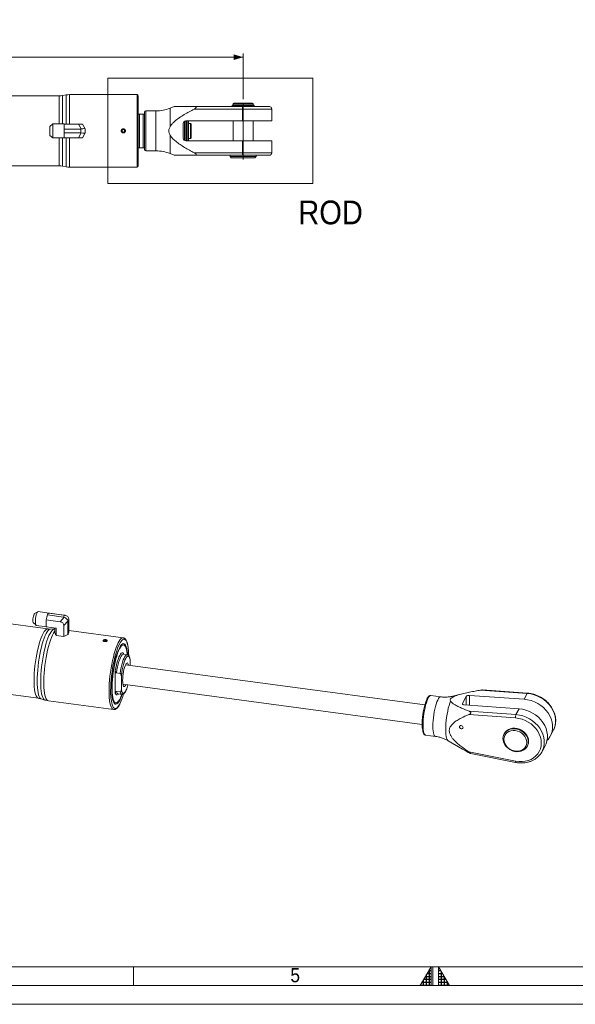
# Model space of a CAD drawing. Header units: millimetres. Extents: x 30 to 2493, y 30 to 1752.
# Tile 3 of 9: x 929 to 1374, y 30 to 818. Entities that reach past the tile are written whole.
import ezdxf

# ---------------------------------------------------------------- set-up
doc = ezdxf.new("R2010")
doc.units = ezdxf.units.MM
doc.header["$LTSCALE"] = 3
doc.linetypes.add('SLD-Centro', pattern=[19.05, 15.24, -1.27, 1.27, -1.27])
doc.linetypes.add('SLD-Solido', pattern=[0])
doc.styles.add('SLDTEXTSTYLE0', font='GOTHIC.TTF', dxfattribs={"width": 0.913})
doc.styles.add('SLDTEXTSTYLE3', font='calibri.ttf')
doc.styles.add('SLDTEXTSTYLE4', font='calibrib.ttf')
doc.dimstyles.new('SLDDIMSTYLE1', dxfattribs={"dimtxt": 22.225, "dimasz": 7.5, "dimexe": 0, "dimexo": 0.0625, "dimgap": 5.55625, "dimtad": 1, "dimrnd": 1e-09, "dimzin": 12, "dimdsep": 46, "dimtxsty": 'SLDTEXTSTYLE4', "dimsah": 1, "dimcen": 0.09, "dimadec": 0, "dimazin": 3, "dimtfac": 1, "dimtofl": 0, "dimtmove": 0, "dimatfit": 3, "dimfxl": 1, "dimfrac": 2, "dimtolj": 1, "dimtzin": 12, "dimarcsym": 0})

# ---------------------------------------------------------------- blocks, each defined once
blk = doc.blocks.new('_D_4')
at = {"color": 7, "linetype": 'SLD-Solido', "lineweight": 0, "transparency": 16777216}
for p, q in [((539.91, 754.6), (539.91, 791.3)), ((1107.91, 754.6), (1107.91, 791.3)), ((1107.91, 788.3), (539.91, 788.3))]:
    blk.add_line(p, q, dxfattribs=at)
for points in [[(539.91, 788.3), (547.41, 786.05), (547.41, 790.55)], [(1107.91, 788.3), (1100.41, 790.55), (1100.41, 786.05)]]:
    blk.add_solid(points, dxfattribs=at)
at = {"color": 7, "linetype": 'SLD-Solido', "lineweight": 0, "transparency": 16777216, "insert": (801.37, 817.93), "char_height": 22.225, "attachment_point": 1, "style": 'SLDTEXTSTYLE3'}
blk.add_mtext('568', dxfattribs=at)

msp = doc.modelspace()

# ---------------------------------------------------------------- hatches: boundary and pattern name
at = {"linetype": 'Continuous'}
h = msp.add_hatch(dxfattribs=at)
h.set_pattern_fill('NET', color=8, scale=0.75, style=0)
h.paths.add_polyline_path([(1258.5, 45), (1258.5, 60), (1249.84, 45)], flags=0)
h = msp.add_hatch(dxfattribs=at)
h.set_pattern_fill('NET', color=8, scale=0.75, style=0)
h.paths.add_polyline_path([(1264.5, 45), (1273.16, 45), (1264.5, 60)], flags=0)

# ---------------------------------------------------------------- linework, layer by layer
at = {"color": 7, "linetype": 'SLD-Solido', "lineweight": 0}
for p, q in [((999.587, 771.587), (1163.649, 771.587)), ((999.587, 687.143), (999.587, 771.587)), ((1163.649, 687.143), (1163.649, 771.587)), ((999.587, 687.143), (1163.649, 687.143)), ((1020, 45), (1020, 60)), ((1258.5, 60), (1249.84, 45)), ((1258.5, 45), (1258.5, 60)), ((1260, 45), (1260, 60)), ((1264.5, 45), (1264.5, 60)), ((1264.5, 60), (1273.16, 45)), ((45, 45), (2478, 45)), ((1249.84, 45), (1258.5, 45)), ((1264.5, 45), (1273.16, 45)), ((30, 30), (2493, 30))]:
    msp.add_line(p, q, dxfattribs=at)
at = {"color": 7, "linetype": 'SLD-Solido', "lineweight": 15}
for p, q in [((960.424, 757.297), (624.391, 757.297)), ((960.424, 734.853), (960.424, 757.297)), ((966.115, 758.069), (963.029, 757.525)), ((963.029, 757.525), (963.029, 734.853)), ((966.115, 734.797), (966.115, 758.069)), ((1022.908, 758.297), (968.72, 758.297)), ((968.72, 758.297), (968.72, 734.797)), ((1022.908, 700.297), (1022.908, 758.297)), ((1023.908, 701.297), (1023.908, 757.297)), ((1099.081, 749.847), (1099.081, 749.297)), ((1099.081, 749.847), (1107.499, 749.847)), ((1099.081, 749.297), (1107.71, 749.297)), ((1100.458, 751.597), (1099.958, 751.097)), ((1099.958, 751.097), (1099.958, 750.097)), ((1099.958, 751.097), (1115.858, 751.097)), ((1099.958, 750.097), (1115.858, 750.097)), ((1099.958, 749.297), (1099.958, 748.797)), ((1100.358, 750.097), (1100.358, 749.847)), ((1100.458, 751.597), (1115.358, 751.597)), ((1107.639, 749.947), (1108.105, 749.947)), ((1108.029, 749.297), (1107.71, 749.297)), ((1108.029, 749.297), (1115.858, 749.297)), ((1108.105, 749.947), (1116.735, 749.947)), ((1116.735, 749.397), (1108.316, 749.397)), ((1115.858, 751.097), (1115.358, 751.597)), ((1115.458, 749.947), (1115.458, 750.097)), ((1115.458, 749.297), (1115.458, 749.397)), ((1115.858, 750.097), (1115.858, 751.097)), ((1115.858, 748.797), (1115.858, 749.297)), ((1116.735, 749.397), (1116.735, 749.947)), ((1024.908, 742.797), (1024.908, 715.797)), ((1027.908, 742.797), (1024.908, 742.797)), ((1027.908, 742.797), (1027.908, 715.797)), ((1028.908, 714.297), (1028.908, 744.297)), ((1028.908, 742.797), (1028.908, 715.797)), ((1038.076, 745.297), (1029.908, 745.297)), ((1029.908, 713.297), (1029.908, 745.297)), ((1038.076, 713.297), (1038.076, 745.297)), ((1052.626, 748.819), (1049.314, 747.481)), ((1049.314, 732.575), (1049.314, 747.481)), ((1107.373, 746.797), (1068.68, 746.797)), ((1068.727, 748.797), (1107.512, 748.797)), ((1107.373, 737.247), (1107.373, 746.797)), ((1130.908, 746.797), (1107.373, 746.797)), ((1107.512, 748.797), (1128.908, 748.797)), ((1130.908, 737.247), (1130.908, 746.797)), ((955.488, 734.853), (952.908, 732.908)), ((964.408, 734.853), (955.488, 734.853)), ((955.488, 734.853), (955.488, 723.74)), ((964.408, 734.853), (964.408, 734.797)), ((964.408, 734.797), (964.408, 732.73)), ((975.908, 734.797), (964.408, 734.797)), ((978.203, 730.821), (975.908, 734.797)), ((975.908, 734.797), (979.083, 734.797)), ((979.083, 734.797), (981.378, 730.821)), ((1059.908, 723.347), (1059.908, 735.247)), ((1060.908, 736.232), (1060.486, 736.653)), ((1060.908, 724.158), (1060.908, 736.232)), ((1061.058, 737.057), (1061.058, 721.536)), ((1061.908, 737.247), (1107.373, 737.247)), ((1062.058, 737.247), (1062.058, 721.347)), ((1062.258, 737.247), (1062.258, 721.347)), ((1062.858, 737.247), (1062.858, 721.347)), ((1063.058, 737.247), (1063.058, 721.347)), ((1064.058, 721.347), (1064.058, 737.247)), ((1065.708, 735.297), (1064.208, 735.297)), ((1064.208, 724.85), (1064.208, 735.297)), ((1066.208, 734.797), (1065.708, 735.297)), ((1065.708, 724.85), (1065.708, 735.297)), ((1066.208, 725.221), (1066.208, 734.797)), ((1099.958, 737.247), (1099.958, 721.347)), ((1107.373, 737.247), (1130.908, 737.247)), ((1115.858, 721.347), (1115.858, 737.247)), ((952.908, 725.685), (952.908, 732.908)), ((952.908, 725.685), (955.488, 723.74)), ((964.408, 732.73), (964.408, 731.364)), ((964.408, 731.364), (964.408, 730.77)), ((977.741, 730.77), (964.408, 730.77)), ((964.408, 730.77), (964.408, 730.085)), ((964.408, 730.085), (964.408, 728.508)), ((964.408, 728.508), (964.408, 727.823)), ((977.741, 727.823), (964.408, 727.823)), ((964.408, 727.23), (964.408, 727.823)), ((964.408, 727.23), (964.408, 725.864)), ((964.408, 723.797), (964.408, 725.864)), ((975.908, 723.797), (978.203, 727.772)), ((977.741, 727.823), (977.741, 730.77)), ((981.378, 727.772), (979.083, 723.797)), ((981.378, 730.821), (981.408, 730.77)), ((981.408, 727.823), (981.378, 727.772)), ((981.408, 730.77), (981.408, 727.823)), ((1011.908, 730.451), (1010.908, 729.874)), ((1010.908, 729.874), (1010.908, 728.719)), ((1010.908, 728.719), (1011.908, 728.142)), ((1012.908, 729.874), (1011.908, 730.451)), ((1011.908, 728.142), (1012.908, 728.719)), ((1012.908, 728.719), (1012.908, 729.874)), ((1049.314, 711.112), (1049.314, 726.018)), ((1061.058, 732.297), (1060.908, 732.297)), ((1060.908, 726.297), (1061.058, 726.297)), ((1064.208, 732.297), (1064.058, 732.297)), ((1064.058, 726.297), (1064.208, 726.297)), ((955.488, 723.74), (964.408, 723.74)), ((960.424, 701.297), (960.424, 723.74)), ((963.029, 723.74), (963.029, 701.069)), ((964.408, 723.797), (964.408, 723.74)), ((975.908, 723.797), (964.408, 723.797)), ((966.115, 700.525), (966.115, 723.797)), ((968.72, 723.797), (968.72, 700.297)), ((979.083, 723.797), (975.908, 723.797)), ((1060.486, 721.94), (1060.908, 722.362)), ((1060.908, 722.362), (1060.908, 724.158)), ((1107.373, 721.347), (1061.908, 721.347)), ((1064.208, 723.297), (1064.208, 724.85)), ((1064.208, 723.297), (1065.708, 723.297)), ((1065.708, 723.297), (1065.708, 724.85)), ((1065.708, 723.297), (1066.208, 723.797)), ((1066.208, 723.797), (1066.208, 725.221)), ((1130.908, 721.347), (1107.373, 721.347)), ((1107.373, 711.797), (1107.373, 721.347)), ((1130.908, 711.797), (1130.908, 721.347)), ((1024.908, 715.797), (1027.908, 715.797)), ((1029.908, 713.297), (1038.076, 713.297)), ((1049.314, 711.112), (1052.67, 709.756)), ((1068.68, 711.797), (1107.373, 711.797)), ((1107.512, 709.797), (1068.727, 709.797)), ((1097.408, 709.797), (1097.408, 708.797)), ((1107.373, 711.797), (1130.908, 711.797)), ((1128.908, 709.797), (1107.512, 709.797)), ((1118.408, 708.797), (1118.408, 709.797)), ((1097.408, 708.797), (1098.408, 707.797)), ((1097.408, 708.797), (1118.408, 708.797)), ((1098.408, 707.797), (1117.408, 707.797)), ((1117.408, 707.797), (1118.408, 708.797)), ((624.391, 701.297), (960.424, 701.297)), ((963.029, 701.069), (966.115, 700.525)), ((968.72, 700.297), (1022.908, 700.297)), ((951.369, 330.511), (626.786, 373.997)), ((943.396, 344.357), (940.724, 342.783)), ((952.237, 343.258), (943.621, 344.412)), ((950.075, 337.844), (950.61, 339.876)), ((950.61, 339.876), (950.964, 341.219)), ((950.964, 341.219), (951.117, 341.802)), ((951.295, 342.133), (951.117, 341.802)), ((963.996, 340.076), (951.117, 341.802)), ((951.703, 342.894), (951.295, 342.133)), ((951.88, 343.225), (951.703, 342.894)), ((964.759, 341.5), (951.88, 343.225)), ((952.034, 343.215), (951.88, 343.225)), ((952.387, 343.192), (952.034, 343.215)), ((952.922, 343.157), (952.387, 343.192)), ((964.03, 341.669), (952.922, 343.157)), ((961.183, 336.356), (964.43, 339.967)), ((963.996, 340.076), (964.759, 341.5)), ((965.219, 341.439), (964.03, 341.669)), ((965.45, 341.402), (964.276, 341.628)), ((939.779, 335.732), (941.943, 333.51)), ((942.146, 333.398), (950.761, 332.243)), ((961.183, 336.356), (950.075, 337.844)), ((950.075, 337.844), (950.075, 335.777)), ((950.075, 335.777), (950.075, 334.411)), ((950.075, 334.411), (950.075, 332.344)), ((958.116, 331.267), (950.075, 332.344)), ((956.913, 331.428), (956.913, 327.602)), ((958.116, 331.267), (958.116, 325.357)), ((967.497, 336.806), (964.251, 333.195)), ((964.251, 333.195), (964.251, 324.535)), ((968.301, 337.85), (967.538, 336.426)), ((967.538, 336.426), (967.538, 326.179)), ((968.301, 337.85), (968.301, 327.602)), ((956.706, 330.551), (953.658, 330.411)), ((956.913, 330.542), (956.686, 330.547)), ((958.116, 325.357), (956.913, 327.602)), ((957.431, 326.636), (957.465, 325.788)), ((958.116, 325.357), (964.251, 324.535)), ((967.538, 326.179), (964.251, 324.535)), ((967.538, 326.179), (968.301, 327.602)), ((967.749, 325.795), (967.783, 326.636)), ((1011.856, 323.416), (968.301, 329.251)), ((619.35, 318.493), (943.933, 275.007)), ((996.564, 321.619), (996.265, 321.062)), ((996.265, 321.062), (997.081, 320.654)), ((997.679, 321.769), (996.564, 321.619)), ((996.564, 320.912), (996.564, 321.619)), ((997.081, 320.654), (998.197, 320.803)), ((998.496, 321.361), (997.679, 321.769)), ((997.679, 320.734), (997.679, 321.769)), ((998.197, 320.803), (998.496, 321.361)), ((1013.209, 317.05), (1012.816, 317.594)), ((1012.07, 310.273), (1012.042, 310.278)), ((1014.96, 309.884), (1012.062, 310.272)), ((1014.96, 309.884), (1014.918, 309.889)), ((1253.508, 269.788), (1013.694, 301.917)), ((1017.295, 301.434), (1017.295, 306.079)), ((1005.477, 279.076), (1005.477, 296.971)), ((1006.443, 295.331), (1009.341, 294.943)), ((1010.307, 293.039), (1010.307, 281.714)), ((1011.587, 286.187), (1251.401, 254.058)), ((1009.341, 280.069), (1006.443, 280.457)), ((1007.813, 278.556), (1010.711, 278.168)), ((1010.711, 278.168), (1010.753, 278.163)), ((1266.263, 276.216), (1258.373, 277.273)), ((1282.204, 278.285), (1277.023, 276.899)), ((1283.686, 270.791), (1286.766, 276.538)), ((1286.766, 276.538), (1286.766, 269.568)), ((1289.216, 277.366), (1333.132, 274.236)), ((1289.216, 277.366), (1289.216, 269.394)), ((1335.604, 278.848), (1298.229, 281.512)), ((1335.881, 279.097), (1299.809, 281.668)), ((1333.132, 274.236), (1335.604, 278.848)), ((946.167, 274.501), (949.072, 273.563)), ((951.813, 272.942), (1004.155, 265.93)), ((1006.613, 271.294), (1007.135, 271.715)), ((1283.686, 270.791), (1283.686, 270.289)), ((1329.017, 266.557), (1285.1, 269.687)), ((1326.162, 259.232), (1288.698, 261.903)), ((1289.171, 264.608), (1326.545, 261.944)), ((1326.545, 261.944), (1329.017, 266.557)), ((1254.124, 245.556), (1262.014, 244.499)), ((1317.289, 246.863), (1317.03, 246.38)), ((1354.005, 244.639), (1356.477, 249.252)), ((1356.477, 249.252), (1356.671, 249.626)), ((1272.214, 241.008), (1283.586, 234.38)), ((1335.54, 236.46), (1335.799, 236.943)), ((1347.418, 232.348), (1349.89, 236.96)), ((1288.698, 232.044), (1326.162, 224.676)), ((1290.258, 230.766), (1326.294, 223.679)), ((1347.61, 232.718), (1347.418, 232.348)), ((60, 60), (2463, 60))]:
    msp.add_line(p, q, dxfattribs=at)
at = {"color": 7, "linetype": 'SLD-Centro', "lineweight": 0}
msp.add_line((1107.908, 751.597), (1107.908, 706.412), dxfattribs=at)
at = {"color": 7, "linetype": 'SLD-Solido', "lineweight": 15, "flags": 128}
for points in [[(939.779, 335.732), (939.634, 335.989), (939.502, 336.613), (939.456, 337.494), (939.502, 338.546), (939.634, 339.666), (939.841, 340.744), (940.102, 341.674), (940.391, 342.366), (940.68, 342.752), (940.724, 342.783)], [(943.621, 344.412), (943.602, 344.414), (943.256, 344.247), (942.883, 343.717), (942.511, 342.858), (942.164, 341.73), (941.867, 340.41), (941.638, 338.987), (941.494, 337.558), (941.445, 336.221), (941.494, 335.067), (941.638, 334.175), (941.867, 333.605), (942.146, 333.398)], [(940.404, 289.236), (940.45, 292.036), (940.586, 294.971), (940.811, 298.004), (941.122, 301.096), (941.515, 304.21), (941.985, 307.305), (942.527, 310.343), (943.133, 313.286), (943.795, 316.096), (944.507, 318.739), (945.257, 321.181), (946.038, 323.391), (946.84, 325.341), (947.651, 327.008), (948.462, 328.369), (949.264, 329.409), (950.044, 330.113), (950.795, 330.474), (951.368, 330.511)], [(953.658, 330.411), (953.337, 330.362), (952.58, 329.999), (951.793, 329.289), (950.985, 328.241), (950.167, 326.868), (949.349, 325.188), (948.541, 323.221), (947.754, 320.993), (946.997, 318.532), (946.28, 315.868), (945.612, 313.035), (945.001, 310.068), (944.455, 307.005), (943.981, 303.885), (943.585, 300.746), (943.271, 297.628), (943.044, 294.57), (942.907, 291.612), (942.861, 288.789), (942.907, 286.137), (943.044, 283.691), (943.271, 281.48), (943.585, 279.532), (943.981, 277.872), (944.455, 276.521), (945.001, 275.496), (945.612, 274.809), (946.167, 274.501)], [(945.701, 288.127), (945.748, 291.004), (945.888, 294.02), (946.119, 297.136), (946.439, 300.314), (946.843, 303.513), (947.326, 306.694), (947.883, 309.816), (948.505, 312.84), (949.186, 315.728), (949.917, 318.443), (950.689, 320.952), (951.491, 323.223), (952.314, 325.227), (953.148, 326.94), (953.982, 328.339), (954.805, 329.407), (955.608, 330.131), (956.379, 330.501), (956.704, 330.551)], [(956.913, 328.78), (956.695, 328.486), (955.871, 327.177), (955.044, 325.558), (954.225, 323.649), (953.424, 321.474), (952.649, 319.059), (951.911, 316.432), (951.219, 313.627), (950.581, 310.677), (950.004, 307.618), (949.496, 304.486), (949.063, 301.321), (948.71, 298.16), (948.442, 295.042), (948.261, 292.004), (948.17, 289.084), (948.17, 286.317), (948.261, 283.737), (948.442, 281.374), (948.71, 279.258), (949.063, 277.414), (949.496, 275.865), (950.004, 274.629), (950.581, 273.722), (951.219, 273.154), (951.813, 272.942)], [(1000.5, 280.667), (1000.545, 283.515), (1000.681, 286.498), (1000.906, 289.581), (1001.218, 292.725), (1001.611, 295.893), (1002.082, 299.046), (1002.626, 302.146), (1003.234, 305.156), (1003.9, 308.038), (1004.616, 310.758), (1005.374, 313.282), (1006.163, 315.581), (1006.975, 317.626), (1007.799, 319.392), (1008.625, 320.859), (1009.444, 322.007), (1010.246, 322.824), (1011.021, 323.298), (1011.758, 323.426), (1011.82, 323.421)], [(997.042, 320.58), (997.551, 320.563), (998.034, 320.645), (998.417, 320.813), (998.643, 321.042), (998.676, 321.297), (998.512, 321.538), (998.176, 321.73), (997.719, 321.843), (997.21, 321.859), (996.727, 321.777), (996.343, 321.609), (996.118, 321.38), (996.084, 321.126), (996.248, 320.884), (996.585, 320.693), (997.042, 320.58)], [(1001.724, 281.021), (1001.77, 283.821), (1001.906, 286.756), (1002.131, 289.788), (1002.442, 292.881), (1002.835, 295.994), (1003.306, 299.09), (1003.847, 302.128), (1004.453, 305.071), (1005.116, 307.881), (1005.827, 310.524), (1006.578, 312.965), (1007.359, 315.175), (1008.16, 317.126), (1008.971, 318.792), (1009.672, 319.987)], [(1002.63, 282.711), (1002.677, 285.355), (1002.815, 288.133), (1003.042, 291.004), (1003.357, 293.927), (1003.753, 296.859), (1004.225, 299.757), (1004.767, 302.579), (1005.369, 305.284), (1006.025, 307.832), (1006.723, 310.186), (1007.454, 312.313), (1008.207, 314.18), (1008.971, 315.761), (1009.736, 317.033), (1010.489, 317.976), (1011.22, 318.578), (1011.918, 318.83), (1012.574, 318.727), (1013.176, 318.272), (1013.718, 317.47), (1014.19, 316.335), (1014.586, 314.881), (1014.9, 313.131), (1015.128, 311.11), (1015.209, 310.006)], [(1014.92, 309.89), (1014.87, 310.514), (1014.643, 312.479), (1014.33, 314.171), (1013.936, 315.566), (1013.466, 316.642), (1012.929, 317.383), (1012.331, 317.778), (1011.683, 317.821), (1010.993, 317.51), (1010.273, 316.852), (1009.533, 315.856), (1008.784, 314.536), (1008.038, 312.913), (1007.307, 311.012), (1006.601, 308.862), (1005.93, 306.494), (1005.306, 303.945), (1004.737, 301.253), (1004.233, 298.46), (1003.8, 295.608), (1003.446, 292.739), (1003.175, 289.898), (1002.993, 287.127), (1002.901, 284.468), (1002.901, 281.963), (1002.993, 279.648), (1003.175, 277.558), (1003.446, 275.727), (1003.8, 274.18), (1004.233, 272.942), (1004.737, 272.032), (1005.306, 271.463), (1005.93, 271.244), (1006.601, 271.378), (1007.307, 271.863), (1008.038, 272.692), (1008.784, 273.852), (1009.533, 275.326), (1010.273, 277.091), (1010.671, 278.173)], [(1009.672, 319.987), (1009.783, 320.154), (1010.584, 321.193), (1011.365, 321.898), (1012.116, 322.258), (1012.827, 322.27), (1013.49, 321.933), (1014.096, 321.252), (1014.637, 320.235), (1015.108, 318.895), (1015.475, 317.377)], [(1012.372, 310.231), (1012.017, 310.852), (1011.498, 311.311), (1010.92, 311.38), (1010.296, 311.055), (1009.642, 310.345), (1008.971, 309.266), (1008.301, 307.843), (1007.647, 306.111), (1007.023, 304.108), (1006.445, 301.881), (1005.925, 299.484), (1005.477, 296.971)], [(1012.062, 310.272), (1011.497, 310.161), (1010.888, 309.675), (1010.257, 308.826), (1009.618, 307.633), (1008.986, 306.125), (1008.377, 304.339), (1007.806, 302.316), (1007.285, 300.105), (1006.827, 297.758), (1006.443, 295.331)], [(1014.918, 309.889), (1014.395, 309.773), (1013.786, 309.287), (1013.155, 308.437), (1012.516, 307.245), (1011.884, 305.737), (1011.275, 303.951), (1010.703, 301.928), (1010.182, 299.716), (1009.725, 297.37), (1009.341, 294.943)], [(1014.188, 307.544), (1013.801, 306.887), (1013.183, 305.567), (1012.58, 303.949), (1012.009, 302.075), (1011.483, 299.991), (1011.017, 297.753), (1010.621, 295.415), (1010.307, 293.039)], [(1017.295, 306.079), (1016.981, 307.283), (1016.586, 308.145), (1016.119, 308.643), (1015.593, 308.764), (1015.022, 308.506), (1014.419, 307.875), (1014.188, 307.544)], [(1016.015, 301.606), (1015.845, 302.282), (1015.54, 302.958), (1015.167, 303.286), (1014.742, 303.253), (1014.281, 302.861), (1013.801, 302.124), (1013.321, 301.071), (1012.86, 299.742), (1012.435, 298.188), (1012.062, 296.47), (1011.757, 294.652), (1011.529, 292.806), (1011.39, 291.002), (1011.342, 289.308), (1011.39, 287.791), (1011.529, 286.509), (1011.757, 285.511), (1012.062, 284.835), (1012.435, 284.507), (1012.86, 284.54), (1013.321, 284.932), (1013.801, 285.669), (1013.908, 285.876)], [(943.933, 275.007), (943.795, 275.032), (943.133, 275.369), (942.527, 276.05), (941.985, 277.067), (941.515, 278.408), (941.122, 280.054), (940.811, 281.986), (940.586, 284.179), (940.45, 286.606), (940.404, 289.236)], [(949.071, 273.563), (948.505, 273.877), (947.883, 274.577), (947.326, 275.622), (946.843, 277), (946.439, 278.691), (946.119, 280.677), (945.888, 282.93), (945.748, 285.424), (945.701, 288.127)], [(1004.128, 265.934), (1003.9, 265.987), (1003.234, 266.383), (1002.626, 267.121), (1002.082, 268.195), (1001.611, 269.589), (1001.218, 271.288), (1000.906, 273.271), (1000.681, 275.514), (1000.545, 277.989), (1000.5, 280.667)], [(1010.951, 278.08), (1010.489, 276.774), (1009.736, 274.907), (1008.971, 273.326), (1008.207, 272.054), (1007.454, 271.111), (1006.723, 270.509), (1006.025, 270.257), (1005.369, 270.36), (1004.767, 270.815), (1004.225, 271.617), (1003.753, 272.753), (1003.357, 274.206), (1003.042, 275.956), (1002.815, 277.977), (1002.677, 280.24), (1002.63, 282.711)], [(1005.477, 279.076), (1005.925, 278.235), (1006.445, 277.776), (1007.023, 277.708), (1007.647, 278.032), (1008.123, 278.514)], [(1006.443, 280.457), (1006.827, 279.462), (1007.285, 278.824), (1007.806, 278.557), (1007.813, 278.556)], [(1009.341, 280.069), (1009.725, 279.074), (1010.182, 278.436), (1010.703, 278.169), (1010.711, 278.168)], [(1010.307, 281.714), (1010.621, 280.51), (1011.017, 279.648), (1011.483, 279.15), (1012.009, 279.029), (1012.58, 279.287), (1013.183, 279.918), (1013.801, 280.906), (1014.178, 281.672)], [(1254.124, 245.556), (1253.666, 245.763), (1253.213, 246.325), (1252.827, 247.224), (1252.517, 248.441), (1252.291, 249.946), (1252.154, 251.708), (1252.107, 253.687), (1252.154, 255.839), (1252.291, 258.115), (1252.517, 260.465), (1252.827, 262.836), (1253.213, 265.175), (1253.666, 267.43), (1254.178, 269.551), (1254.736, 271.49), (1255.327, 273.204), (1255.939, 274.655), (1256.558, 275.81), (1257.17, 276.643), (1257.761, 277.136), (1258.319, 277.278), (1258.373, 277.273)], [(1262.016, 244.499), (1261.557, 244.706), (1261.103, 245.268), (1260.717, 246.167), (1260.408, 247.383), (1260.182, 248.889), (1260.044, 250.651), (1259.998, 252.63), (1260.044, 254.782), (1260.182, 257.058), (1260.408, 259.408), (1260.717, 261.779), (1261.103, 264.118), (1261.557, 266.373), (1262.068, 268.494), (1262.626, 270.433), (1263.217, 272.147), (1263.829, 273.598), (1264.448, 274.753), (1265.06, 275.586), (1265.652, 276.079), (1266.209, 276.221), (1266.265, 276.216)], [(1275.842, 275.977), (1276.475, 276.615), (1277.022, 276.899)], [(1356.671, 249.626), (1357.203, 250.808), (1357.926, 253.124), (1358.291, 255.553), (1358.291, 258.052), (1357.926, 260.578), (1357.203, 263.088), (1356.133, 265.539), (1354.736, 267.888), (1353.036, 270.096), (1351.061, 272.124), (1348.846, 273.937), (1346.428, 275.504), (1343.85, 276.799), (1341.155, 277.798), (1338.391, 278.485), (1335.604, 278.848)], [(1009.074, 270.489), (1008.971, 270.295), (1008.16, 268.933), (1007.359, 267.894), (1006.578, 267.189), (1005.827, 266.829), (1005.116, 266.817), (1004.453, 267.154), (1003.847, 267.835), (1003.306, 268.852), (1002.923, 269.899)], [(1251.691, 249.911), (1251.682, 249.969), (1251.502, 251.53), (1251.412, 253.327), (1251.412, 255.315), (1251.502, 257.45), (1251.682, 259.681), (1251.945, 261.955), (1252.287, 264.22), (1252.7, 266.422), (1253.172, 268.51), (1253.694, 270.434), (1254.254, 272.151), (1254.837, 273.618), (1254.841, 273.627)], [(1272.214, 241.008), (1271.831, 241.34), (1271.378, 242.075), (1270.996, 243.134), (1270.691, 244.497), (1270.468, 246.137), (1270.333, 248.024), (1270.287, 250.121), (1270.333, 252.387), (1270.468, 254.778), (1270.691, 257.249), (1270.996, 259.752), (1271.378, 262.239), (1271.831, 264.661), (1272.344, 266.972), (1272.908, 269.128), (1273.512, 271.087), (1274.145, 272.81)], [(1333.132, 274.236), (1335.919, 273.873), (1338.684, 273.186), (1341.378, 272.186), (1343.956, 270.892), (1346.374, 269.325), (1348.589, 267.512), (1350.564, 265.484), (1352.265, 263.276), (1353.662, 260.927), (1354.731, 258.476), (1355.454, 255.966), (1355.819, 253.439), (1355.819, 250.941), (1355.454, 248.512), (1354.731, 246.196), (1353.662, 244.031), (1352.265, 242.056), (1351.397, 241.095)], [(1326.545, 261.944), (1329.332, 261.581), (1332.097, 260.894), (1334.791, 259.895), (1337.369, 258.601), (1339.787, 257.033), (1342.002, 255.22), (1343.977, 253.192), (1345.678, 250.985), (1347.075, 248.635), (1348.144, 246.184), (1348.867, 243.674), (1349.232, 241.148), (1349.232, 238.649), (1348.867, 236.221), (1348.144, 233.904), (1347.61, 232.718)], [(1349.89, 236.96), (1350.616, 238.517), (1351.339, 240.833), (1351.704, 243.262), (1351.704, 245.76), (1351.339, 248.287), (1350.616, 250.797), (1349.546, 253.248), (1348.149, 255.597), (1346.449, 257.805), (1344.474, 259.832), (1342.259, 261.646), (1339.841, 263.213), (1337.263, 264.507), (1334.568, 265.507), (1331.804, 266.194), (1329.017, 266.557)], [(1281.29, 252.079), (1281.4, 251.568), (1281.714, 251.104), (1282.184, 250.759), (1282.739, 250.586), (1283.293, 250.611), (1283.763, 250.83), (1284.078, 251.209), (1284.188, 251.691), (1284.078, 252.203), (1283.763, 252.667), (1283.293, 253.011), (1282.739, 253.184), (1282.184, 253.16), (1281.714, 252.941), (1281.4, 252.562), (1281.29, 252.079)], [(1326.162, 224.676), (1328.801, 224.319), (1331.416, 224.288), (1333.958, 224.583), (1336.38, 225.199), (1338.636, 226.124), (1340.685, 227.341), (1342.487, 228.828), (1344.011, 230.556), (1345.226, 232.494), (1346.11, 234.604), (1346.648, 236.849), (1346.828, 239.185), (1346.648, 241.57), (1346.11, 243.959), (1345.226, 246.307), (1344.011, 248.57), (1342.487, 250.706), (1340.685, 252.676), (1338.636, 254.442), (1336.38, 255.972), (1333.958, 257.237), (1331.416, 258.213), (1328.801, 258.882), (1326.162, 259.232)], [(1336.427, 240.061), (1336.254, 238.414), (1335.742, 236.868), (1334.908, 235.478), (1333.78, 234.29), (1332.397, 233.345), (1330.806, 232.674), (1329.06, 232.302), (1327.221, 232.24), (1325.349, 232.491), (1323.509, 233.046), (1321.764, 233.886), (1320.173, 234.982), (1318.79, 236.298), (1317.662, 237.788), (1316.828, 239.402), (1316.315, 241.085), (1316.143, 242.779), (1316.315, 244.427), (1316.828, 245.972), (1317.662, 247.362), (1318.79, 248.55), (1320.173, 249.495), (1321.764, 250.166), (1323.509, 250.538), (1325.349, 250.6), (1327.221, 250.349), (1329.06, 249.794), (1330.806, 248.954), (1332.397, 247.858), (1333.78, 246.542), (1334.908, 245.052), (1335.742, 243.438), (1336.254, 241.755), (1336.427, 240.061)], [(1335.202, 239.708), (1335.026, 238.126), (1334.504, 236.653), (1333.656, 235.344), (1332.515, 234.25), (1331.124, 233.413), (1329.538, 232.866), (1327.816, 232.628), (1326.026, 232.71), (1324.236, 233.108), (1322.514, 233.807), (1320.928, 234.779), (1319.537, 235.989), (1318.396, 237.388), (1317.548, 238.924), (1317.026, 240.538), (1316.85, 242.166), (1317.026, 243.748), (1317.548, 245.221), (1318.396, 246.53), (1319.537, 247.624), (1320.928, 248.461), (1322.514, 249.009), (1324.236, 249.246), (1326.026, 249.164), (1327.816, 248.766), (1329.538, 248.068), (1331.124, 247.095), (1332.515, 245.885), (1333.656, 244.486), (1334.504, 242.95), (1335.026, 241.336), (1335.202, 239.708)], [(1317.289, 246.863), (1317.921, 247.845), (1319.048, 249.033), (1320.432, 249.978), (1322.023, 250.649), (1323.768, 251.021), (1325.608, 251.083), (1327.479, 250.832), (1329.319, 250.277), (1331.064, 249.437), (1332.656, 248.341), (1334.039, 247.025), (1335.167, 245.535), (1336.001, 243.921), (1336.513, 242.238), (1336.686, 240.544)], [(1326.162, 224.676), (1326.146, 224.361), (1326.15, 224.095), (1326.174, 223.889), (1326.218, 223.75), (1326.28, 223.683), (1326.294, 223.679)]]:
    msp.add_lwpolyline(points, dxfattribs=at)
at = {"color": 7, "linetype": 'SLD-Solido', "lineweight": 15}
msp.add_circle((1011.908, 729.297), 1.307, dxfattribs=at)
for centre, radius, start, end in [((960.424, 772.297), 15, 270, 280), ((968.72, 743.297), 15, 90, 100), ((1022.908, 757.297), 1, 0, 90), ((1029.908, 744.297), 1, 90, 180), ((1038.076, 775.297), 30, 270, 292), ((1114.645, 747.294), 7.289, 168.105446, 183.913979), ((1128.908, 746.797), 2, 0, 90), ((1061.908, 735.247), 2, 90, 180), ((1061.908, 723.347), 2, 180, 270), ((1029.908, 714.297), 1, 180, 270), ((1038.076, 683.297), 30, 68, 90), ((1114.645, 711.299), 7.289, 176.086021, 191.894554), ((1128.908, 711.797), 2, 270, 0), ((960.424, 686.297), 15, 80, 90), ((968.72, 715.297), 15, 260, 270), ((1022.908, 701.297), 1, 270, 0), ((967.018, 336.274), 16.798, 162.880094, 167.617016), ((955.034, 340.619), 4.034, 145.664398, 157.962031), ((952.194, 342.948), 0.311, 51.533573, 120.934161), ((966.054, 335.094), 15.993, 177.552525, 182.447475), ((950.799, 332.527), 0.286, 248.177319, 276.561201), ((970.613, 309.224), 45.597, 359.996023, 10.301206), ((989.718, 292.49), 26.746, 336.140968, 345.188759), ((1040.287, 279.552), 38.59, 177.819096, 194.485619), ((969.29, 290.082), 44.347, 333.781403, 344.897382), ((1335.939, 278.754), 0.348, 99.677006, 164.27911), ((1331.998, 259.791), 5.862, 158.45556, 185.471572), ((1329.132, 240.496), 7.554, 331.945398, 0.366455)]:
    msp.add_arc(centre, radius, start, end, dxfattribs=at)
for centre, major_axis, ratio, start_param, end_param in [((1107.908, 750.446), (7.43, 1.235), 0.0586904, 4.576397, 4.6605211), ((1107.908, 750.446), (8.827, 1.468), 0.0586904, 4.6562912, 4.724982), ((1107.908, 748.797), (8.827, 1.468), 0.0586904, 1.5146985, 1.5833894), ((1107.908, 748.797), (7.43, 1.235), 0.0586904, 1.4348044, 1.5189285), ((977.741, 737.121), (0, 6.351), 0.5773503, 3.1415927, 3.2679328), ((977.741, 721.472), (0, 6.351), 0.5773503, 6.1568452, 6.2831853), ((977.741, 729.788), (3.659, 0.981), 0.236068, 0.0631701, 1.3812861), ((977.741, 728.805), (3.659, -0.981), 0.236068, 4.9018992, 6.2200152), ((962.353, 333.834), (1.981, 6.167), 0.5456078, 6.254515, 6.3808551), ((963.008, 338.139), (3.935, 1.321), 0.8425944, 0.9797761, 1.0423982), ((964.251, 337.375), (3.014, -2.116), 0.6485823, 0.6259137, 1.9440298), ((966.403, 341.392), (3.905, -0.476), 0.0256415, 4.2809979, 4.4073381), ((964.505, 337.85), (3.464, 1.648), 0.9311088, 5.9293229, 7.247439), ((960.161, 332.826), (3.935, 1.321), 0.8425944, 6.0074674, 7.3255835), ((962.353, 333.834), (4.946, 3.427), 0.4547882, 5.9778713, 6.1042114), ((966.403, 341.392), (-1.507, 4.743), 0.2433895, 3.7953458, 3.9216859), ((1288.698, 276.4), (1.999, 0.153), 0.4821738, 1.2722154, 2.8430117), ((1285.618, 270.653), (1.999, 0.153), 0.4821738, 2.8430117, 4.413808)]:
    msp.add_ellipse(centre, major_axis=major_axis, ratio=ratio, start_param=start_param, end_param=end_param, dxfattribs=at)
for points, knots in [([(1024.908, 742.797), (1024.815, 742.797), (1024.724, 742.797), (1024.561, 742.797), (1024.488, 742.797), (1024.295, 742.797), (1024.199, 742.797), (1024.05, 742.797), (1023.996, 742.797), (1023.925, 742.797), (1023.908, 742.797), (1023.908, 742.797)], [0, 0, 0, 0, 0.125, 0.125, 0.25, 0.25, 0.5, 0.5, 0.75, 0.75, 1, 1, 1, 1]), ([(1028.908, 742.797), (1028.908, 742.797), (1028.896, 742.797), (1028.841, 742.797), (1028.798, 742.797), (1028.698, 742.797), (1028.659, 742.797), (1028.564, 742.797), (1028.507, 742.797), (1028.375, 742.797), (1028.296, 742.797), (1028.116, 742.797), (1028.013, 742.797), (1027.908, 742.797)], [0, 0, 0, 0, 0.25, 0.25, 0.5, 0.5, 0.625, 0.625, 0.75, 0.75, 0.875, 0.875, 1, 1, 1, 1]), ([(1068.68, 746.797), (1067.34, 746.085), (1064.659, 744.661), (1060.636, 742.339), (1056.625, 739.79), (1053.337, 737.281), (1050.823, 734.891), (1049.821, 733.353), (1049.314, 732.575)], [0, 0, 0, 0, 0.1874959, 0.3751452, 0.5740546, 0.7742374, 0.8857584, 1, 1, 1, 1]), ([(1052.635, 748.797), (1052.613, 748.797), (1052.495, 748.797), (1052.834, 748.797), (1053.604, 748.797), (1055.43, 748.797), (1058.277, 748.797), (1062.728, 748.797), (1066.342, 748.797), (1068.727, 748.797)], [0, 0, 0, 0, 0.0159481, 0.0864755, 0.1599691, 0.3016886, 0.4765851, 0.6547078, 1, 1, 1, 1]), ([(1068.68, 746.797), (1069.006, 746.978), (1069.448, 747.224), (1069.928, 747.629), (1070.145, 747.883), (1070.25, 748.118), (1070.252, 748.299), (1070.162, 748.474), (1069.893, 748.66), (1069.392, 748.778), (1068.951, 748.79), (1068.727, 748.797)], [0, 0, 0, 0, 0.2395417, 0.3249987, 0.4110847, 0.4662299, 0.521643, 0.5731992, 0.6607039, 0.8280462, 1, 1, 1, 1]), ([(1010.258, 729.297), (1010.258, 729.188), (1010.268, 729.08), (1010.31, 728.87), (1010.342, 728.765), (1010.425, 728.565), (1010.475, 728.47), (1010.595, 728.291), (1010.665, 728.206), (1010.893, 727.978), (1011.077, 727.855), (1011.474, 727.69), (1011.691, 727.647), (1012.014, 727.647), (1012.124, 727.657), (1012.335, 727.699), (1012.438, 727.731), (1012.638, 727.813), (1012.734, 727.865), (1012.913, 727.984), (1012.997, 728.052), (1013.151, 728.206), (1013.219, 728.29), (1013.339, 728.468), (1013.39, 728.565), (1013.473, 728.765), (1013.504, 728.868), (1013.547, 729.079), (1013.557, 729.188), (1013.558, 729.511), (1013.514, 729.729), (1013.35, 730.126), (1013.227, 730.31), (1012.999, 730.538), (1012.915, 730.608), (1012.735, 730.728), (1012.641, 730.779), (1012.441, 730.862), (1012.336, 730.894), (1012.125, 730.936), (1012.018, 730.947), (1011.691, 730.947), (1011.477, 730.904), (1011.177, 730.78), (1011.082, 730.729), (1010.903, 730.61), (1010.818, 730.54), (1010.589, 730.312), (1010.466, 730.128), (1010.301, 729.731), (1010.258, 729.515), (1010.258, 729.297)], [0, 0, 0, 0, 0.03125, 0.03125, 0.0625, 0.0625, 0.09375, 0.09375, 0.125, 0.125, 0.1875, 0.1875, 0.25, 0.25, 0.28125, 0.28125, 0.3125, 0.3125, 0.34375, 0.34375, 0.375, 0.375, 0.40625, 0.40625, 0.4375, 0.4375, 0.46875, 0.46875, 0.5, 0.5, 0.5625, 0.5625, 0.625, 0.625, 0.65625, 0.65625, 0.6875, 0.6875, 0.71875, 0.71875, 0.75, 0.75, 0.8125, 0.8125, 0.84375, 0.84375, 0.875, 0.875, 0.9375, 0.9375, 1, 1, 1, 1]), ([(1049.314, 732.575), (1048.982, 731.874), (1048.385, 730.614), (1048.307, 728.425), (1048.822, 726.961), (1049.242, 726.157), (1049.314, 726.018)], [0, 0, 0, 0, 0.3354426, 0.6034633, 0.9318203, 1, 1, 1, 1]), ([(1049.314, 726.018), (1049.939, 725.092), (1051.219, 723.196), (1054.054, 720.741), (1057.318, 718.34), (1062.254, 715.252), (1066.104, 713.182), (1068.68, 711.797)], [0, 0, 0, 0, 0.1374024, 0.2812109, 0.4597897, 0.6385346, 1, 1, 1, 1]), ([(1023.908, 715.797), (1023.908, 715.797), (1023.926, 715.797), (1023.997, 715.797), (1024.05, 715.797), (1024.2, 715.797), (1024.296, 715.797), (1024.488, 715.797), (1024.561, 715.797), (1024.724, 715.797), (1024.816, 715.797), (1024.908, 715.797)], [0, 0, 0, 0, 0.25, 0.25, 0.5, 0.5, 0.75, 0.75, 0.875, 0.875, 1, 1, 1, 1]), ([(1027.908, 715.797), (1028.011, 715.797), (1028.114, 715.797), (1028.295, 715.797), (1028.372, 715.797), (1028.572, 715.797), (1028.663, 715.797), (1028.797, 715.797), (1028.84, 715.797), (1028.896, 715.797), (1028.908, 715.797), (1028.908, 715.797)], [0, 0, 0, 0, 0.125, 0.125, 0.25, 0.25, 0.5, 0.5, 0.75, 0.75, 1, 1, 1, 1]), ([(1068.727, 709.797), (1066.641, 709.797), (1063.354, 709.797), (1059.151, 709.797), (1056.101, 709.797), (1053.83, 709.797), (1052.611, 709.797), (1052.669, 709.797), (1052.686, 709.797)], [0, 0, 0, 0, 0.3019699, 0.4756839, 0.6509837, 0.8093282, 0.9410146, 1, 1, 1, 1]), ([(1068.727, 709.797), (1069.046, 709.807), (1069.488, 709.822), (1069.962, 709.978), (1070.175, 710.128), (1070.259, 710.321), (1070.24, 710.508), (1070.126, 710.737), (1069.832, 711.068), (1069.325, 711.442), (1068.893, 711.679), (1068.68, 711.797)], [0, 0, 0, 0, 0.2444302, 0.3380948, 0.432515, 0.4880994, 0.543985, 0.5954773, 0.680784, 0.8424858, 1, 1, 1, 1]), ([(953.651, 330.411), (952.962, 330.386), (952.199, 330.358), (951.454, 330.51), (951.381, 330.525)], [0, 0, 0, 0, 0.9025815, 1, 1, 1, 1]), ([(1015.442, 317.856), (1015.366, 318.225), (1015.166, 319.187), (1014.743, 320.457), (1014.189, 321.647), (1013.552, 322.53), (1012.832, 323.103), (1012.218, 323.401), (1011.867, 323.395), (1011.795, 323.394)], [0, 0, 0, 0, 0.117818, 0.3063346, 0.4979738, 0.6721812, 0.8241234, 0.9639009, 1, 1, 1, 1]), ([(995.787, 321.425), (995.758, 321.372), (995.741, 321.318), (995.727, 321.209), (995.73, 321.153), (995.759, 321.042), (995.783, 320.987), (995.852, 320.88), (995.898, 320.828), (996.059, 320.68), (996.205, 320.591), (996.546, 320.453), (996.745, 320.402), (997.056, 320.36), (997.165, 320.351), (997.38, 320.346), (997.487, 320.35), (997.702, 320.367), (997.809, 320.382), (998.012, 320.422), (998.11, 320.446), (998.299, 320.506), (998.387, 320.54), (998.548, 320.616), (998.623, 320.658), (998.755, 320.748), (998.812, 320.795), (998.907, 320.893), (998.946, 320.945), (999.03, 321.101), (999.044, 321.21), (998.988, 321.415), (998.917, 321.515), (998.756, 321.647), (998.693, 321.689), (998.55, 321.765), (998.472, 321.799), (998.301, 321.861), (998.208, 321.889), (998.015, 321.935), (997.914, 321.953), (997.599, 321.995), (997.381, 322.005), (997.059, 321.989), (996.954, 321.979), (996.75, 321.95), (996.65, 321.93), (996.37, 321.857), (996.203, 321.79), (995.941, 321.627), (995.843, 321.53), (995.787, 321.425)], [0, 0, 0, 0, 0.03125, 0.03125, 0.0625, 0.0625, 0.09375, 0.09375, 0.125, 0.125, 0.1875, 0.1875, 0.25, 0.25, 0.28125, 0.28125, 0.3125, 0.3125, 0.34375, 0.34375, 0.375, 0.375, 0.40625, 0.40625, 0.4375, 0.4375, 0.46875, 0.46875, 0.5, 0.5, 0.5625, 0.5625, 0.625, 0.625, 0.65625, 0.65625, 0.6875, 0.6875, 0.71875, 0.71875, 0.75, 0.75, 0.8125, 0.8125, 0.84375, 0.84375, 0.875, 0.875, 0.9375, 0.9375, 1, 1, 1, 1]), ([(1017.209, 306.857), (1017.202, 306.891), (1017.098, 307.378), (1016.829, 308.166), (1016.374, 309.03), (1015.785, 309.591), (1015.252, 309.881), (1014.942, 309.864), (1014.869, 309.861)], [0, 0, 0, 0, 0.0202652, 0.2920492, 0.573134, 0.7682522, 0.9457462, 1, 1, 1, 1]), ([(1017.295, 306.079), (1017.303, 306.318), (1017.311, 306.579), (1017.21, 306.833), (1017.202, 306.854)], [0, 0, 0, 0, 0.916848, 1, 1, 1, 1]), ([(1005.477, 296.971), (1005.477, 296.814), (1005.495, 296.653), (1005.564, 296.337), (1005.615, 296.18), (1005.76, 295.872), (1005.853, 295.721), (1006.038, 295.529), (1006.109, 295.469), (1006.266, 295.377), (1006.354, 295.343), (1006.443, 295.331)], [0, 0, 0, 0, 0.25, 0.25, 0.5, 0.5, 0.75, 0.75, 0.875, 0.875, 1, 1, 1, 1]), ([(1009.341, 294.943), (1009.441, 294.93), (1009.54, 294.889), (1009.716, 294.774), (1009.79, 294.703), (1009.983, 294.469), (1010.071, 294.293), (1010.2, 293.938), (1010.242, 293.758), (1010.296, 293.396), (1010.307, 293.216), (1010.307, 293.039)], [0, 0, 0, 0, 0.125, 0.125, 0.25, 0.25, 0.5, 0.5, 0.75, 0.75, 1, 1, 1, 1]), ([(1006.443, 280.457), (1006.355, 280.469), (1006.267, 280.459), (1006.109, 280.408), (1006.039, 280.368), (1005.914, 280.272), (1005.86, 280.216), (1005.765, 280.097), (1005.724, 280.033), (1005.615, 279.831), (1005.564, 279.687), (1005.495, 279.389), (1005.477, 279.233), (1005.477, 279.076)], [0, 0, 0, 0, 0.125, 0.125, 0.25, 0.25, 0.375, 0.375, 0.5, 0.5, 0.75, 0.75, 1, 1, 1, 1]), ([(1007.806, 278.564), (1007.799, 278.561), (1007.787, 278.557), (1007.799, 278.556), (1007.804, 278.555)], [0, 0, 0, 0, 0.5999288, 1, 1, 1, 1]), ([(1010.307, 281.714), (1010.307, 281.536), (1010.295, 281.358), (1010.242, 281.013), (1010.2, 280.843), (1010.102, 280.602), (1010.064, 280.524), (1009.972, 280.378), (1009.917, 280.309), (1009.791, 280.19), (1009.715, 280.138), (1009.542, 280.07), (1009.441, 280.055), (1009.341, 280.069)], [0, 0, 0, 0, 0.25, 0.25, 0.5, 0.5, 0.625, 0.625, 0.75, 0.75, 0.875, 0.875, 1, 1, 1, 1]), ([(1010.801, 278.191), (1010.985, 278.18), (1011.416, 278.154), (1012.03, 278.457), (1012.642, 278.952), (1013.259, 279.752), (1013.741, 280.543), (1014.009, 281.163), (1014.064, 281.291)], [0, 0, 0, 0, 0.12057745, 0.28316429, 0.46337112, 0.68514265, 0.93493112, 1, 1, 1, 1]), ([(1258.367, 277.251), (1258.152, 277.265), (1257.689, 277.293), (1257.046, 276.982), (1256.436, 276.481), (1255.818, 275.682), (1255.308, 274.83), (1255.014, 274.142), (1254.931, 273.949)], [0, 0, 0, 0, 0.1339351, 0.2882965, 0.4596756, 0.670625, 0.9077092, 1, 1, 1, 1]), ([(1276.999, 276.927), (1276.592, 276.811), (1275.318, 276.449), (1272.974, 276.093), (1270.032, 275.929), (1267.742, 275.992), (1266.508, 276.204), (1266.27, 276.245)], [0, 0, 0, 0, 0.11940518, 0.3732488, 0.65555892, 0.93365898, 1, 1, 1, 1]), ([(1275.842, 275.977), (1275.34, 275.661), (1274.437, 275.094), (1273.795, 274.042), (1273.914, 273.299), (1274.112, 272.882), (1274.145, 272.81)], [0, 0, 0, 0, 0.3354426, 0.6034633, 0.9318203, 1, 1, 1, 1]), ([(1298.229, 281.512), (1296.751, 281.261), (1293.793, 280.757), (1289.305, 279.913), (1284.771, 278.958), (1280.946, 277.973), (1277.899, 276.991), (1276.533, 276.318), (1275.842, 275.977)], [0, 0, 0, 0, 0.1874959, 0.3751452, 0.5740546, 0.7742374, 0.8857584, 1, 1, 1, 1]), ([(1298.229, 281.512), (1298.588, 281.567), (1299.074, 281.641), (1299.604, 281.679), (1299.755, 281.666), (1299.809, 281.661)], [0, 0, 0, 0, 0.6426589, 0.8719287, 1, 1, 1, 1]), ([(1356.656, 249.653), (1356.732, 249.786), (1357.177, 250.57), (1357.718, 252.146), (1358.247, 254.349), (1358.449, 256.638), (1358.352, 258.966), (1357.949, 261.305), (1357.246, 263.621), (1356.252, 265.882), (1354.982, 268.055), (1353.453, 270.108), (1351.687, 272.012), (1349.711, 273.738), (1347.551, 275.262), (1345.239, 276.561), (1342.809, 277.618), (1340.295, 278.411), (1337.97, 278.899), (1336.497, 279.039), (1335.881, 279.097)], [0, 0, 0, 0, 0.01186299, 0.0701568, 0.12843951, 0.18679516, 0.2452928, 0.30397308, 0.36284648, 0.42189896, 0.4811017, 0.54042091, 0.59982526, 0.65928984, 0.71879728, 0.77833675, 0.83790201, 0.89748766, 0.95708759, 1, 1, 1, 1]), ([(943.927, 274.967), (944.279, 274.931), (945.039, 274.855), (945.75, 274.608), (946.132, 274.475)], [0, 0, 0, 0, 0.4632801, 1, 1, 1, 1]), ([(949.079, 273.593), (949.281, 273.518), (950.161, 273.192), (951.096, 273.056), (951.815, 272.951)], [0, 0, 0, 0, 0.2302404, 1, 1, 1, 1]), ([(1004.116, 265.971), (1004.231, 265.945), (1004.631, 265.855), (1005.34, 266.023), (1006.16, 266.434), (1006.974, 267.129), (1007.807, 268.152), (1008.46, 269.134), (1008.825, 269.859), (1008.91, 270.028)], [0, 0, 0, 0, 0.061414, 0.2132442, 0.3686097, 0.5427812, 0.7378419, 0.9390445, 1, 1, 1, 1]), ([(1274.145, 272.81), (1274.51, 272.32), (1275.255, 271.316), (1277.358, 269.935), (1279.889, 268.551), (1283.858, 266.72), (1287.041, 265.455), (1289.171, 264.608)], [0, 0, 0, 0, 0.1374024, 0.2812109, 0.4597897, 0.6385346, 1, 1, 1, 1]), ([(1288.698, 261.903), (1286.684, 261.035), (1283.51, 259.668), (1279.444, 257.401), (1276.516, 255.341), (1274.267, 253.015), (1273.076, 250.493), (1273.043, 247.95), (1273.866, 245.671), (1275.149, 243.63), (1276.948, 241.455), (1279.348, 239.123), (1283.311, 235.823), (1286.505, 233.537), (1288.685, 232.053), (1288.698, 232.044)], [0, 0, 0, 0, 0.1509498, 0.2377867, 0.3254162, 0.4045701, 0.470398, 0.5258047, 0.5810468, 0.6301538, 0.6804961, 0.7588328, 0.8380069, 0.9990094, 1, 1, 1, 1]), ([(1288.698, 261.903), (1289.009, 262.045), (1289.44, 262.242), (1289.938, 262.645), (1290.182, 262.935), (1290.314, 263.23), (1290.344, 263.476), (1290.292, 263.74), (1290.095, 264.072), (1289.701, 264.378), (1289.346, 264.532), (1289.171, 264.608)], [0, 0, 0, 0, 0.2444302, 0.3380948, 0.432515, 0.4880994, 0.543985, 0.5954773, 0.680784, 0.8424858, 1, 1, 1, 1]), ([(1251.709, 249.453), (1251.774, 249.087), (1251.926, 248.243), (1252.269, 247.24), (1252.714, 246.415), (1253.271, 245.871), (1253.794, 245.571), (1254.102, 245.581), (1254.17, 245.583)], [0, 0, 0, 0, 0.1787983, 0.4127866, 0.6315805, 0.8019101, 0.95575, 1, 1, 1, 1]), ([(1262.006, 244.467), (1262.707, 244.371), (1264.371, 244.141), (1266.909, 243.435), (1269.54, 242.409), (1271.29, 241.587), (1272.102, 241.067), (1272.156, 241.032)], [0, 0, 0, 0, 0.1953482, 0.4634431, 0.7256761, 0.9818725, 1, 1, 1, 1]), ([(1289.171, 231.282), (1288.057, 231.879), (1286.159, 232.897), (1284.343, 233.953), (1283.591, 234.39)], [0, 0, 0, 0, 0.5864662, 1, 1, 1, 1]), ([(1289.171, 231.282), (1289.438, 231.142), (1289.801, 230.951), (1290.16, 230.794), (1290.305, 230.75), (1290.345, 230.772), (1290.3, 230.842), (1290.167, 230.97), (1289.86, 231.22), (1289.345, 231.598), (1288.916, 231.894), (1288.698, 232.044)], [0, 0, 0, 0, 0.2395417, 0.32499866, 0.41108475, 0.46622986, 0.521643, 0.57319922, 0.66070386, 0.82804616, 1, 1, 1, 1]), ([(1326.294, 223.679), (1326.756, 223.597), (1328.072, 223.361), (1330.252, 223.19), (1332.794, 223.259), (1335.27, 223.616), (1337.641, 224.251), (1339.872, 225.157), (1341.93, 226.321), (1343.785, 227.722), (1345.4, 229.345), (1346.697, 231.019), (1347.32, 232.216), (1347.595, 232.745)], [0, 0, 0, 0, 0.0527363, 0.1501478, 0.2476024, 0.3449833, 0.442228, 0.5392624, 0.6360124, 0.7324202, 0.8284645, 0.9241754, 1, 1, 1, 1])]:
    msp.add_open_spline(points, degree=3, knots=knots, dxfattribs=at)

# ---------------------------------------------------------------- texts
at = {"color": 7, "linetype": 'SLD-Solido', "lineweight": 0, "insert": (1152.148, 673.534), "char_height": 19.05, "attachment_point": 1, "style": 'SLDTEXTSTYLE0'}
msp.add_mtext('ROD', dxfattribs=at)
at = {"color": 7, "linetype": 'Continuous', "lineweight": 0, "insert": (1145.801, 58.963), "char_height": 11.286, "attachment_point": 1, "style": 'SLDTEXTSTYLE0'}
msp.add_mtext('5', dxfattribs=at)

# ---------------------------------------------------------------- dimensions: what is measured, and where the dimension line sits
at = {"color": 7, "linetype": 'SLD-Solido', "lineweight": 0}
dim = msp.add_linear_dim(base=(539.908, 788.297), p1=(1107.908, 751.597), p2=(539.908, 751.597), dimstyle='SLDDIMSTYLE1', dxfattribs=at)
dim.commit()
dim.dimension.update_dxf_attribs({"geometry": '_D_4', "text_midpoint": (823.908, 788.297), "dimtype": 160})

doc.saveas('drawing.dxf')
